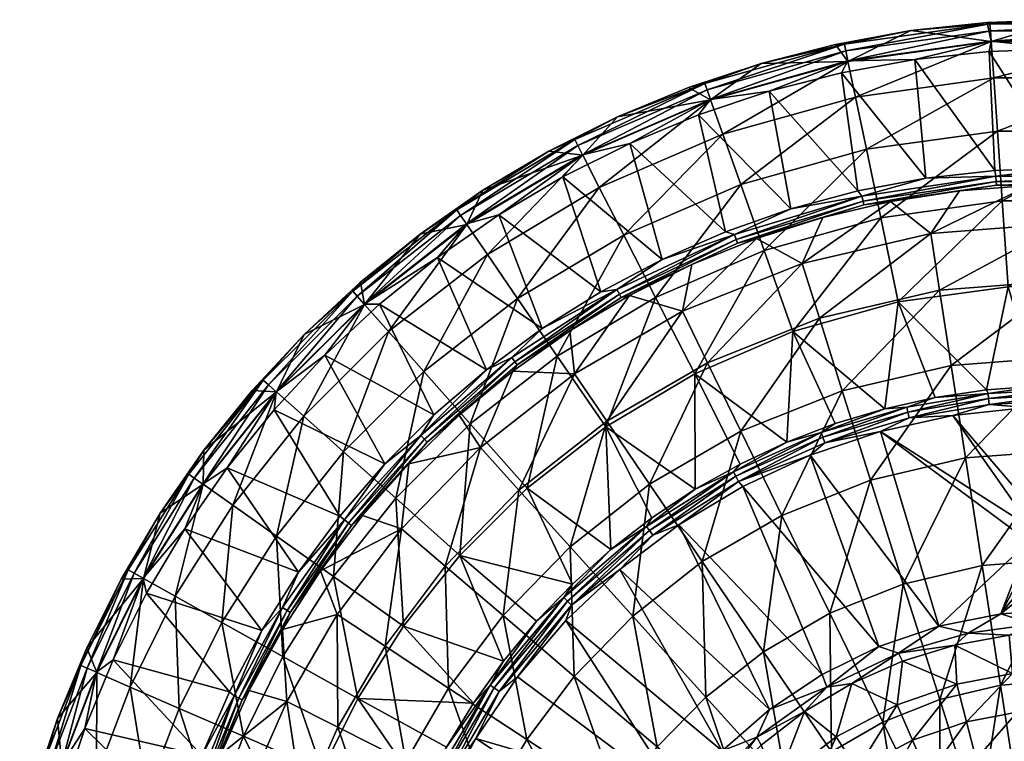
# Model space of a CAD drawing. Header units: inches. Extents: x -230 to 230, y -230 to 230.
# Tile 5 of 10: x -223 to -13, y 75 to 230. Entities that reach past the tile are written whole.
import ezdxf

# ---------------------------------------------------------------- set-up
doc = ezdxf.new("R2010")
doc.units = ezdxf.units.IN
doc.header["$MEASUREMENT"] = 0
doc.layers.add('Layer 1', color=7, linetype='Continuous')

# ---------------------------------------------------------------- blocks, each defined once
blk = doc.blocks.new('Matty tondo')
at = {"color": 9, "true_color": 0xc0c0c0}
mesh = blk.add_polyface(dxfattribs=at)
corners = [(-14.79, 197.49, 3.84), (0.02, 198.05, 3.84), (-14.56, 196.25, 3.32), (-29.5, 195.84, 3.84), (-43.2, 191.99, 3.32), (-42.77, 190.09, 1.29), (-14.47, 195.13, 2.44), (-14.41, 194.31, 1.29), (-42.95, 190.9, 2.44), (14.56, 196.25, 3.32), (-37.05, 190.81), (-7.47, 194.25), (14.41, 194.31, 1.29), (14.47, 195.13, 2.44), (-22.31, 193.1), (-15.8, 228.8, 7.41), (-16.41, 229.13, 5.26), (-0.02, 229.72, 5.26), (-32.71, 227.37, 5.26), (15.8, 228.8, 7.41), (-15.7, 227.34, 9.37), (-46.95, 224.48, 7.41), (-15.54, 225.13, 10.4), (-46.2, 220.89, 10.4), (-46.65, 223.06, 9.37), (-31.84, 221.2, 10.34), (15.7, 227.34, 9.37), (-15.97, 222.91, 10.34), (0, 223.49, 10.34), (-13.18, 190.95, -192.74), (14.21, 205.87, -144.28), (-14.21, 205.87, -144.28), (-42.24, 201.99, -144.28), (-39.18, 187.35, -192.74), (-44.58, 213.17, -94.87), (-15, 217.26, -94.87), (-15.54, 225.03, -44.89), (15, 217.26, -94.87), (-46.18, 220.79, -44.89), (15.54, 225.03, -44.89), (-47.53, 218.36, 10.34), (-28.47, 183.99, -30.22)]
mesh.append_faces([[corners[k] for k in face] for face in [(0, 1, 2), (3, 0, 2), (4, 3, 2), (5, 6, 7), (8, 4, 2), (6, 2, 9), (8, 2, 6), (10, 5, 7), (6, 5, 8), (11, 7, 12), (13, 7, 6), (7, 14, 10), (7, 11, 14), (15, 16, 17), (15, 18, 16), (19, 20, 15), (15, 21, 18), (22, 23, 20), (15, 20, 24), (25, 23, 22), (20, 23, 24), (26, 22, 20), (22, 27, 25), (22, 28, 27), (29, 30, 31), (32, 33, 31), (34, 35, 36), (31, 33, 29), (32, 31, 35), (34, 32, 35), (35, 31, 37), (36, 18, 38), (34, 36, 38), (35, 39, 36), (36, 16, 18), (36, 17, 16), (28, 1, 27), (27, 1, 0), (3, 25, 0), (27, 0, 25), (40, 25, 3), (41, 10, 14), (41, 14, 11)]], dxfattribs={"color": 9})
mesh = blk.add_polyface(dxfattribs=at)
corners = [(29.54, 195.83, 3.84), (43.2, 191.99, 3.32), (14.56, 196.25, 3.32), (14.82, 197.49, 3.84), (42.77, 190.09, 1.29), (14.41, 194.31, 1.29), (42.95, 190.9, 2.44), (0.02, 198.05, 3.84), (-14.56, 196.25, 3.32), (14.47, 195.13, 2.44), (-14.41, 194.31, 1.29), (-14.47, 195.13, 2.44), (22.29, 193.11), (7.43, 194.25), (-7.47, 194.25), (32.68, 227.38, 5.26), (46.95, 224.48, 7.41), (15.8, 228.8, 7.41), (16.38, 229.13, 5.26), (15.7, 227.34, 9.37), (-0.02, 229.72, 5.26), (-15.8, 228.8, 7.41), (-15.7, 227.34, 9.37), (15.54, 225.13, 10.4), (-15.54, 225.13, 10.4), (46.65, 223.06, 9.37), (15.92, 222.92, 10.34), (0, 223.49, 10.34), (31.79, 221.21, 10.34), (46.2, 220.89, 10.4), (14.21, 205.87, -144.28), (13.18, 190.95, -192.74), (42.24, 201.99, -144.28), (-13.18, 190.95, -192.74), (39.18, 187.35, -192.74), (-14.21, 205.87, -144.28), (15, 217.26, -94.87), (44.58, 213.17, -94.87), (15.54, 225.03, -44.89), (-15, 217.26, -94.87), (46.18, 220.79, -44.89), (-15.54, 225.03, -44.89), (0, 186.18, -30.22), (28.47, 183.99, -30.22), (36.99, 190.84)]
mesh.append_faces([[corners[k] for k in face] for face in [(0, 1, 2), (0, 2, 3), (4, 5, 6), (2, 7, 3), (7, 2, 8), (9, 5, 10), (9, 2, 1), (11, 2, 9), (12, 5, 4), (6, 5, 9), (5, 13, 14), (5, 12, 13), (15, 16, 17), (15, 17, 18), (19, 17, 16), (18, 17, 20), (21, 20, 17), (17, 19, 22), (19, 23, 24), (25, 23, 19), (23, 26, 27), (24, 23, 27), (26, 23, 28), (23, 29, 28), (30, 31, 32), (30, 33, 31), (32, 31, 34), (35, 30, 36), (30, 37, 36), (38, 39, 36), (36, 40, 38), (38, 18, 20), (41, 38, 20), (18, 38, 15), (38, 40, 15), (3, 27, 26), (28, 3, 26), (3, 28, 0), (3, 7, 27), (42, 14, 13), (43, 12, 44), (42, 13, 12)]], dxfattribs={"color": 9})
mesh = blk.add_polyface(dxfattribs=at)
corners = [(-29.5, 195.84, 3.84), (-43.2, 191.99, 3.32), (-44.06, 193.09, 3.84), (-58.38, 189.26, 3.84), (-70.47, 183.74, 3.32), (-70.07, 182.69, 2.44), (-42.95, 190.9, 2.44), (-51.54, 187.41), (-42.77, 190.09, 1.29), (-37.05, 190.81), (-48.86, 224.44, 5.26), (-32.71, 227.37, 5.26), (-46.95, 224.48, 7.41), (-64.75, 220.38, 5.26), (-76.8, 216.1, 7.41), (-80.3, 215.2, 5.26), (-15.8, 228.8, 7.41), (-46.65, 223.06, 9.37), (-95.46, 208.92, 5.26), (-76.31, 214.72, 9.37), (-75.57, 212.64, 10.4), (-102.94, 200.82, 10.4), (-46.2, 220.89, 10.4), (-103.95, 202.79, 9.37), (-63, 214.4, 10.34), (-78.13, 209.36, 10.34), (-92.86, 203.25, 10.34), (-47.53, 218.36, 10.34), (-31.84, 221.2, 10.34), (-42.24, 201.99, -144.28), (-69.11, 194.45, -144.28), (-64.09, 180.35, -192.74), (-75.54, 212.54, -44.89), (-99.35, 193.8, -94.87), (-72.93, 205.2, -94.87), (-44.58, 213.17, -94.87), (-46.18, 220.79, -44.89), (-39.18, 187.35, -192.74), (-94.14, 183.64, -144.28), (-72.35, 184.37, 3.84), (-85.94, 178.45, 3.84)]
mesh.append_faces([[corners[k] for k in face] for face in [(0, 1, 2), (1, 3, 2), (1, 4, 3), (5, 1, 6), (7, 8, 9), (10, 11, 12), (10, 12, 13), (14, 15, 13), (12, 16, 17), (18, 15, 14), (13, 12, 14), (19, 14, 12), (20, 21, 19), (22, 20, 17), (14, 19, 23), (12, 17, 19), (24, 20, 22), (17, 20, 19), (20, 25, 26), (20, 24, 25), (22, 27, 24), (22, 28, 27), (29, 30, 31), (32, 33, 34), (34, 35, 36), (29, 31, 37), (38, 30, 34), (30, 29, 35), (34, 30, 35), (36, 13, 32), (34, 36, 32), (32, 15, 18), (32, 13, 15), (36, 10, 13), (36, 11, 10), (0, 2, 27), (24, 2, 3), (2, 24, 27), (39, 25, 3), (24, 3, 25), (39, 40, 26), (26, 25, 39)]], dxfattribs={"color": 9})
mesh = blk.add_polyface(dxfattribs=at)
corners = [(-95.61, 172, 3.32), (-99.05, 171.51, 3.84), (-85.94, 178.45, 3.84), (-111.57, 163.64, 3.84), (-95.07, 171.02, 2.44), (-70.47, 183.74, 3.32), (-117.4, 156.54, 2.44), (-94.67, 170.3, 1.29), (-70.07, 182.69, 2.44), (-92.89, 170.73), (-105.69, 163.13), (-79.55, 177.33), (-95.46, 208.92, 5.26), (-104.62, 204.09, 7.41), (-110.12, 201.59, 5.26), (-129.84, 189.05, 7.41), (-76.8, 216.1, 7.41), (-137.7, 183.86, 5.26), (-124.23, 193.23, 5.26), (-103.95, 202.79, 9.37), (-102.94, 200.82, 10.4), (-127.76, 186.02, 10.4), (-120.85, 187.98, 10.34), (-133.96, 178.88, 10.34), (-129.02, 187.84, 9.37), (-92.86, 203.25, 10.34), (-75.57, 212.64, 10.4), (-76.31, 214.72, 9.37), (-107.14, 196.11, 10.34), (-123.3, 179.51, -94.87), (-99.35, 193.8, -94.87), (-102.9, 200.73, -44.89), (-127.71, 185.93, -44.89), (-94.14, 183.64, -144.28), (-116.83, 170.1, -144.28), (-108.36, 157.77, -192.74), (-87.31, 170.32, -192.74), (-136.86, 154.45, -144.28), (-72.93, 205.2, -94.87), (-144.43, 162.99, -94.87), (-75.54, 212.54, -44.89)]
mesh.append_faces([[corners[k] for k in face] for face in [(0, 1, 2), (3, 1, 0), (4, 0, 5), (0, 4, 6), (7, 4, 8), (7, 9, 10), (9, 7, 11), (12, 13, 14), (15, 14, 13), (13, 12, 16), (17, 18, 15), (15, 18, 14), (19, 20, 21), (22, 23, 21), (13, 24, 15), (16, 19, 13), (13, 19, 24), (22, 21, 20), (19, 21, 24), (25, 20, 26), (27, 20, 19), (20, 28, 22), (20, 25, 28), (29, 30, 31), (18, 17, 32), (33, 34, 35), (33, 35, 36), (37, 34, 29), (34, 33, 30), (34, 30, 29), (30, 33, 38), (32, 39, 29), (18, 32, 31), (31, 32, 29), (40, 12, 31), (30, 40, 31), (14, 18, 31), (31, 12, 14), (28, 2, 1), (2, 28, 25), (3, 22, 1), (28, 1, 22), (23, 22, 3)]], dxfattribs={"color": 9})
mesh = blk.add_polyface(dxfattribs=at)
corners = [(-72.35, 184.37, 3.84), (-58.38, 189.26, 3.84), (-70.47, 183.74, 3.32), (-85.94, 178.45, 3.84), (-42.77, 190.09, 1.29), (-69.77, 181.93, 1.29), (-42.95, 190.9, 2.44), (-95.61, 172, 3.32), (-79.55, 177.33), (-65.73, 182.91), (-70.07, 182.69, 2.44), (-43.2, 191.99, 3.32), (-95.07, 171.02, 2.44), (-94.67, 170.3, 1.29), (-51.54, 187.41), (-38.31, 146.51, -285.31), (-35.42, 169.36, -239.86), (-57.94, 163.03, -239.86), (-48.91, 143.32, -285.31), (-78.93, 153.97, -239.86), (-59.22, 139.37, -285.31), (-69.25, 134.67, -285.31), (-97.96, 142.62, -239.86), (-78.88, 129.26, -285.31), (-64.09, 180.35, -192.74), (-87.31, 170.32, -192.74), (-39.18, 187.35, -192.74), (-69.11, 194.45, -144.28), (-94.14, 183.64, -144.28), (-51.1, 139.21, -287.82), (-54.27, 136.55, -288), (-39.22, 141.61, -288), (-51.91, 141.42, -286.4), (-33.37, 145.8, -287.27), (-51.54, 140.41, -287.27), (-33.61, 146.84, -286.4), (-76.2, 156.31, -59.89), (-69.07, 141.68, -88.21), (-88.6, 130.35, -88.21), (-47.38, 150.33, -88.21), (-52.27, 165.86, -59.89), (-92.89, 170.73), (-81.58, 167.35, -30.22), (-55.96, 177.57, -30.22), (-97.76, 143.82, -59.89), (-28.47, 183.99, -30.22), (-37.05, 190.81)]
mesh.append_faces([[corners[k] for k in face] for face in [(0, 1, 2), (0, 2, 3), (4, 5, 6), (3, 2, 7), (8, 5, 9), (10, 2, 11), (12, 2, 10), (10, 5, 13), (6, 5, 10), (13, 5, 8), (14, 9, 5), (5, 4, 14), (15, 16, 17), (18, 15, 17), (19, 20, 17), (18, 17, 20), (19, 21, 20), (19, 22, 23), (23, 21, 19), (19, 24, 25), (17, 26, 24), (17, 24, 19), (16, 26, 17), (25, 27, 28), (27, 25, 24), (29, 30, 31), (18, 20, 32), (29, 33, 34), (35, 32, 34), (18, 32, 15), (36, 37, 38), (39, 37, 40), (41, 8, 42), (43, 9, 14), (40, 37, 36), (44, 42, 36), (36, 43, 40), (43, 36, 42), (45, 40, 43), (42, 8, 9), (43, 42, 9), (43, 14, 46)]], dxfattribs={"color": 9})
mesh = blk.add_polyface(dxfattribs=at)
corners = [(11.92, 172.61, -239.86), (-11.92, 172.61, -239.86), (-5.55, 151.31, -285.31), (-16.57, 150.52, -285.31), (-35.42, 169.36, -239.86), (-27.52, 148.91, -285.31), (-38.31, 146.51, -285.31), (-13.18, 190.95, -192.74), (-39.18, 187.35, -192.74), (13.18, 190.95, -192.74), (-51.1, 139.21, -287.82), (-39.22, 141.61, -288), (-33.08, 144.56, -287.82), (-16.21, 149.77, -286.4), (-33.37, 145.8, -287.27), (-16.1, 148.7, -287.27), (-23.72, 145.02, -288), (-7.92, 146.75, -288), (-15.96, 147.43, -287.82), (0, 148.29, -287.82), (-33.61, 146.84, -286.4), (0, 149.57, -287.27), (-51.54, 140.41, -287.27), (0, 150.64, -286.4), (-51.91, 141.42, -286.4), (-24.11, 155.76, -88.21), (-47.38, 150.33, -88.21), (-26.6, 171.85, -59.89), (0, 157.61, -88.21), (0, 173.9, -59.89), (-41.36, 131.23, -114.37), (-21.04, 135.97, -114.37), (0, 137.59, -114.37), (-52.27, 165.86, -59.89), (-28.47, 183.99, -30.22), (0, 186.18, -30.22), (-55.96, 177.57, -30.22), (-37.05, 190.81), (-7.47, 194.25)]
mesh.append_faces([[corners[k] for k in face] for face in [(0, 1, 2), (3, 2, 1), (3, 1, 4), (3, 4, 5), (4, 6, 5), (4, 7, 8), (1, 9, 7), (1, 7, 4), (10, 11, 12), (13, 14, 15), (11, 16, 12), (17, 18, 16), (12, 16, 18), (18, 17, 19), (20, 5, 6), (10, 12, 14), (15, 12, 18), (15, 14, 12), (18, 19, 21), (18, 21, 15), (20, 22, 14), (5, 20, 13), (14, 13, 20), (23, 15, 21), (23, 13, 15), (24, 20, 6), (13, 3, 5), (13, 2, 3), (13, 23, 2), (25, 26, 27), (28, 25, 29), (26, 25, 30), (25, 28, 31), (30, 25, 31), (31, 28, 32), (27, 26, 33), (29, 25, 27), (33, 34, 27), (27, 35, 29), (35, 27, 34), (34, 36, 37), (35, 34, 38)]], dxfattribs={"color": 9})
mesh = blk.add_polyface(dxfattribs=at)
corners = [(-137.52, 140.76, 3.32), (-134.73, 145.18, 3.84), (-123.5, 154.84, 3.84), (-129.84, 189.05, 7.41), (-152.1, 171.65, 7.41), (-137.7, 183.86, 5.26), (-162.46, 162.39, 5.26), (-150.46, 173.57, 5.26), (-173.63, 150.38, 5.26), (-171.21, 152.59, 7.41), (-151.13, 170.56, 9.37), (-183.91, 137.62, 5.26), (-187.17, 132.53, 7.41), (-184.17, 130.4, 10.4), (-170.12, 151.62, 9.37), (-168.47, 150.15, 10.4), (-185.98, 131.68, 9.37), (-129.02, 187.84, 9.37), (-149.66, 168.9, 10.4), (-127.76, 186.02, 10.4), (-168.92, 146.3, 10.34), (-178.92, 133.87, 10.34), (-158.04, 157.99, 10.34), (-146.38, 168.85, 10.34), (-133.96, 178.88, 10.34), (-136.86, 154.45, -144.28), (-142.89, 127.35, -192.74), (-126.94, 143.25, -192.74), (-154.06, 137.3, -144.28), (-144.43, 162.99, -94.87), (-162.58, 144.9, -94.87), (-123.3, 179.51, -94.87), (-149.6, 168.82, -44.89), (-168.39, 150.08, -44.89), (-127.71, 185.93, -44.89), (-145.2, 134.72, 3.84)]
mesh.append_faces([[corners[k] for k in face] for face in [(0, 1, 2), (3, 4, 5), (4, 6, 7), (5, 4, 7), (8, 6, 9), (3, 10, 4), (8, 9, 11), (4, 9, 6), (11, 9, 12), (13, 14, 15), (4, 14, 9), (9, 14, 16), (14, 4, 10), (3, 17, 10), (10, 18, 15), (10, 15, 14), (17, 19, 18), (18, 10, 17), (15, 20, 21), (15, 22, 20), (18, 23, 22), (15, 18, 22), (23, 18, 24), (18, 19, 24), (25, 26, 27), (28, 25, 29), (28, 29, 30), (25, 31, 29), (32, 30, 29), (30, 32, 33), (34, 32, 29), (33, 8, 11), (33, 6, 8), (32, 7, 6), (33, 32, 6), (7, 32, 5), (32, 34, 5), (23, 2, 1), (2, 23, 24), (35, 22, 1), (23, 1, 22), (20, 22, 35)]], dxfattribs={"color": 9})
mesh = blk.add_polyface(dxfattribs=at)
corners = [(-111.57, 163.64, 3.84), (-118.07, 157.43, 3.32), (-123.5, 154.84, 3.84), (-137.52, 140.76, 3.32), (-95.61, 172, 3.32), (-117.4, 156.54, 2.44), (-136.74, 139.96, 2.44), (-116.91, 155.88, 1.29), (-136.16, 139.37, 1.29), (-129.36, 145.09), (-95.07, 171.02, 2.44), (-94.67, 170.3, 1.29), (-117.88, 154.56), (-105.69, 163.13), (-87.31, 170.32, -192.74), (-108.36, 157.77, -192.74), (-97.96, 142.62, -239.86), (-78.88, 129.26, -285.31), (-88.12, 123.15, -285.31), (-96.86, 116.4, -285.31), (-114.75, 129.5, -239.86), (-126.94, 143.25, -192.74), (-105.11, 109.01, -285.31), (-129.17, 115.12, -239.86), (-78.93, 153.97, -239.86), (-116.83, 170.1, -144.28), (-136.86, 154.45, -144.28), (-94.97, 112.11, -288), (-82.33, 121.7, -288), (-87.89, 119.44, -287.82), (-89.28, 121.33, -286.4), (-133.96, 178.88, 10.34), (-104.66, 153.97, -30.22), (-88.6, 130.35, -88.21), (-105.62, 116.99, -88.21), (-97.76, 143.82, -59.89), (-116.53, 129.08, -59.89), (-76.2, 156.31, -59.89), (-132.33, 112.82, -59.89), (-124.76, 138.19, -30.22), (-81.58, 167.35, -30.22), (-140.09, 134.75), (-92.89, 170.73)]
mesh.append_faces([[corners[k] for k in face] for face in [(0, 1, 2), (3, 2, 1), (1, 0, 4), (4, 5, 1), (1, 6, 3), (7, 8, 5), (1, 5, 6), (9, 8, 7), (5, 8, 6), (10, 11, 7), (10, 7, 5), (7, 12, 9), (7, 13, 12), (7, 11, 13), (14, 15, 16), (17, 16, 18), (16, 19, 18), (16, 20, 19), (20, 15, 21), (22, 19, 20), (20, 23, 22), (21, 23, 20), (15, 20, 16), (24, 14, 16), (25, 26, 21), (21, 15, 25), (27, 28, 29), (19, 30, 18), (0, 2, 31), (13, 32, 12), (33, 34, 35), (35, 34, 36), (37, 33, 35), (38, 39, 36), (36, 32, 35), (32, 36, 39), (40, 35, 32), (9, 39, 41), (39, 9, 12), (32, 39, 12), (32, 13, 42), (40, 32, 42)]], dxfattribs={"color": 9})
mesh = blk.add_polyface(dxfattribs=at)
corners = [(-145.2, 134.72, 3.84), (-134.73, 145.18, 3.84), (-137.52, 140.76, 3.32), (-153.84, 122.72, 3.32), (-163.66, 111.57, 3.84), (-154.87, 123.49, 3.84), (-152.32, 121.51, 1.29), (-136.74, 139.96, 2.44), (-136.16, 139.37, 1.29), (-152.96, 122.02, 2.44), (-140.09, 134.75), (-149.99, 123.63), (-159.01, 111.8), (-129.36, 145.09), (-187.17, 132.53, 7.41), (-193.26, 124.14, 5.26), (-183.91, 137.62, 5.26), (-200.12, 112.03, 7.41), (-198.84, 111.32, 9.37), (-171.21, 152.59, 7.41), (-185.98, 131.68, 9.37), (-184.17, 130.4, 10.4), (-196.91, 110.24, 10.4), (-178.92, 133.87, 10.34), (-168.47, 150.15, 10.4), (-170.12, 151.62, 9.37), (-188.01, 120.78, 10.34), (-154.06, 137.3, -144.28), (-142.89, 127.35, -192.74), (-136.86, 154.45, -144.28), (-162.58, 144.9, -94.87), (-168.39, 150.08, -44.89), (-177.74, 125.84, -94.87), (-129.17, 115.12, -239.86), (-126.94, 143.25, -192.74), (-168.42, 119.25, -144.28), (-156.21, 110.6, -192.74), (-184.09, 130.35, -44.89), (-190.03, 106.38, -94.87), (-196.82, 110.19, -44.89), (-168.92, 146.3, 10.34), (-124.76, 138.19, -30.22), (-132.33, 112.82, -59.89), (-141.68, 120.79, -30.22)]
mesh.append_faces([[corners[k] for k in face] for face in [(0, 1, 2), (2, 3, 0), (3, 4, 5), (0, 3, 5), (6, 7, 8), (9, 3, 2), (2, 7, 9), (6, 8, 10), (7, 6, 9), (6, 11, 12), (10, 11, 6), (8, 13, 10), (14, 15, 16), (15, 14, 17), (14, 18, 17), (19, 20, 14), (14, 20, 18), (20, 21, 22), (23, 21, 24), (25, 21, 20), (21, 23, 26), (22, 21, 26), (27, 28, 29), (30, 31, 32), (33, 34, 28), (27, 35, 36), (27, 36, 28), (35, 27, 30), (32, 35, 30), (37, 38, 32), (31, 16, 37), (32, 31, 37), (37, 16, 15), (39, 37, 15), (0, 5, 40), (23, 5, 4), (5, 23, 40), (23, 4, 26), (41, 42, 43), (12, 11, 43), (10, 43, 11), (41, 43, 10)]], dxfattribs={"color": 9})
mesh = blk.add_polyface(dxfattribs=at)
corners = [(-35.38, 94.19, -287.1), (-34.54, 92.51, -284.74), (-23.3, 95.96, -284.74), (-45.32, 87.74, -284.74), (-39.56, 95.66, -288), (-50.7, 86.91, -287.1), (-26.74, 100, -288), (-54.27, 136.55, -288), (-39.22, 141.61, -288), (-51.7, 89.68, -288), (-82.33, 121.7, -288), (-62.93, 82.18, -288), (-68.69, 129.89, -288), (-94.97, 112.11, -288), (-69.57, 130.96, -287.82), (-51.1, 139.21, -287.82), (-87.89, 119.44, -287.82), (-78.88, 129.26, -285.31), (-70.67, 133.03, -286.4), (-69.25, 134.67, -285.31), (-70.17, 132.08, -287.27), (-88.65, 120.46, -287.27), (-51.54, 140.41, -287.27), (-89.28, 121.33, -286.4), (-51.91, 141.42, -286.4), (-88.12, 123.15, -285.31), (-59.22, 139.37, -285.31), (-50.08, 102.74, -137.67), (-60.29, 123.67, -114.37), (-41.36, 131.23, -114.37), (-21.04, 135.97, -114.37), (-34.35, 109.01, -137.67), (-38.73, 79.44, -157.55), (-26.56, 84.29, -157.55), (-77.35, 113.79, -114.37), (-76.59, 84.84, -137.67), (-92.2, 102.13, -114.37), (-64.25, 94.52, -137.67), (-88.6, 130.35, -88.21), (-69.07, 141.68, -88.21), (-47.38, 150.33, -88.21)]
mesh.append_faces([[corners[k] for k in face] for face in [(0, 1, 2), (1, 0, 3), (0, 4, 5), (0, 6, 4), (7, 6, 8), (7, 4, 6), (9, 10, 11), (9, 4, 12), (4, 7, 12), (9, 12, 10), (11, 10, 13), (14, 12, 7), (7, 15, 14), (12, 14, 10), (16, 10, 14), (17, 18, 19), (16, 14, 20), (21, 16, 20), (14, 15, 22), (14, 22, 20), (18, 21, 20), (21, 18, 23), (24, 20, 22), (20, 24, 18), (25, 23, 17), (23, 18, 17), (19, 18, 26), (18, 24, 26), (27, 28, 29), (30, 31, 29), (31, 32, 27), (31, 33, 32), (34, 35, 36), (28, 37, 34), (35, 34, 37), (37, 28, 27), (27, 29, 31), (38, 39, 34), (39, 40, 28), (36, 38, 34), (34, 39, 28), (28, 40, 29)]], dxfattribs={"color": 9})
mesh = blk.add_polyface(dxfattribs=at)
corners = [(-6.53, 100.41, -287.1), (-0.04, 103.48, -288), (-13.51, 102.62, -288), (-20.48, 98.51, -287.1), (-5.24, 123.35, -288), (-2.95, 124.88, -288), (-7.92, 146.75, -288), (0, 125.5, -288), (-23.72, 145.02, -288), (-6.88, 120.92, -288), (-7.47, 118.11, -288), (-26.74, 100, -288), (-5.34, 112.78, -288), (-2.95, 111.12, -288), (-39.22, 141.61, -288), (-6.94, 115.16, -288), (0, 110.5, -288), (0, 137.59, -114.37), (-17.48, 112.95, -137.67), (-21.04, 135.97, -114.37), (-26.56, 84.29, -157.55), (-34.35, 109.01, -137.67), (0, 114.29, -137.67), (-13.52, 87.34, -157.55), (-5.24, 123.35, -273), (-6.88, 120.92, -273), (-2.95, 124.88, -273), (-7.47, 118.11, -273), (-5.34, 112.78, -273), (-6.94, 115.16, -273), (-2.95, 111.12, -273), (2.94, 111.05, -273), (2.85, 124.88, -273), (0, 125.5, -273), (0, 110.5, -273)]
mesh.append_faces([[corners[k] for k in face] for face in [(0, 1, 2), (3, 0, 2), (4, 5, 6), (6, 5, 7), (8, 9, 4), (2, 10, 11), (12, 2, 13), (9, 14, 10), (8, 14, 9), (8, 4, 6), (11, 10, 14), (12, 15, 2), (15, 10, 2), (16, 13, 1), (1, 13, 2), (17, 18, 19), (18, 20, 21), (22, 23, 18), (21, 19, 18), (18, 17, 22), (24, 25, 26), (27, 28, 25), (27, 29, 28), (28, 30, 31), (28, 31, 25), (26, 25, 31), (32, 33, 26), (9, 10, 27), (25, 4, 9), (9, 27, 25), (4, 24, 5), (24, 4, 25), (7, 5, 26), (24, 26, 5), (7, 26, 33), (29, 27, 10), (28, 29, 15), (10, 15, 29), (12, 30, 28), (28, 15, 12), (30, 13, 34), (13, 30, 12), (13, 16, 34)]], dxfattribs={"color": 9})
mesh = blk.add_polyface(dxfattribs=at)
corners = [(-171.54, 99.03, 3.84), (-163.66, 111.57, 3.84), (-167.08, 103.96, 3.32), (-177.46, 85.06, 3.32), (-178.46, 85.92, 3.84), (-175.71, 84.22, 1.29), (-166.14, 103.37, 2.44), (-165.44, 102.94, 1.29), (-176.45, 84.57, 2.44), (-174.22, 86.21), (-167.11, 99.28), (-200.12, 112.03, 7.41), (-210.26, 91.58, 7.41), (-201.63, 110.04, 5.26), (-193.26, 124.14, 5.26), (-215.24, 80.24, 5.26), (-208.96, 95.39, 5.26), (-206.89, 90.12, 10.4), (-198.84, 111.32, 9.37), (-196.91, 110.24, 10.4), (-208.92, 91, 9.37), (-216.51, 71.1, 9.37), (-203.3, 92.79, 10.34), (-185.98, 131.68, 9.37), (-209.4, 78.07, 10.34), (-196.16, 107.05, 10.34), (-188.01, 120.78, 10.34), (-180.06, 100.81, -144.28), (-189.19, 82.41, -144.28), (-175.48, 76.43, -192.74), (-168.42, 119.25, -144.28), (-167.01, 93.5, -192.74), (-199.66, 86.97, -94.87), (-190.03, 106.38, -94.87), (-196.82, 110.19, -44.89), (-177.74, 125.84, -94.87), (-206.8, 90.08, -44.89), (-184.09, 130.35, -44.89), (-166.2, 83.9, -30.22)]
mesh.append_faces([[corners[k] for k in face] for face in [(0, 1, 2), (2, 3, 0), (0, 3, 4), (5, 6, 7), (8, 3, 2), (2, 6, 8), (9, 5, 7), (6, 5, 8), (7, 10, 9), (11, 12, 13), (13, 14, 11), (12, 15, 16), (13, 12, 16), (17, 18, 19), (20, 12, 11), (12, 20, 21), (11, 18, 20), (22, 17, 19), (18, 17, 20), (19, 18, 23), (17, 22, 24), (19, 25, 22), (19, 26, 25), (27, 28, 29), (30, 27, 31), (29, 31, 27), (32, 33, 34), (28, 27, 33), (33, 32, 28), (27, 30, 35), (27, 35, 33), (16, 36, 34), (32, 34, 36), (37, 34, 33), (36, 16, 15), (34, 13, 16), (34, 14, 13), (0, 26, 1), (0, 4, 25), (25, 26, 0), (4, 22, 25), (10, 38, 9)]], dxfattribs={"color": 9})
mesh = blk.add_polyface(dxfattribs=at)
corners = [(-105.11, 109.01, -285.31), (-129.17, 115.12, -239.86), (-112.77, 101.06, -285.31), (-119.86, 92.54, -285.31), (-116.83, 89.12, -288), (-82.02, 63.11, -288), (-106.52, 101.21, -288), (-125.79, 75.97, -288), (-89.54, 51.87, -288), (-73.09, 73.29, -288), (-94.97, 112.11, -288), (-133.26, 61.96, -288), (-87.89, 119.44, -287.82), (-105.27, 104.45, -287.82), (-120.78, 86.04, -287.82), (-121.82, 86.78, -287.27), (-133.5, 64.57, -287.82), (-126.29, 83.55, -285.31), (-122.69, 87.4, -286.4), (-106.93, 106.1, -286.4), (-106.17, 105.35, -287.27), (-88.65, 120.46, -287.27), (-134.64, 65.13, -287.27), (-89.28, 121.33, -286.4), (-96.86, 116.4, -285.31), (-114.87, 75.74, -114.37), (-104.7, 89.26, -114.37), (-95.42, 62.91, -137.67), (-92.2, 102.13, -114.37), (-105.62, 116.99, -88.21), (-88.6, 130.35, -88.21), (-102.03, 51.51, -137.67), (-122.83, 62, -114.37), (-86.98, 74.15, -137.67), (-131.59, 86.76, -88.21), (-119.94, 102.26, -88.21), (-116.53, 129.08, -59.89), (-132.33, 112.82, -59.89)]
mesh.append_faces([[corners[k] for k in face] for face in [(0, 1, 2), (1, 3, 2), (4, 5, 6), (5, 7, 8), (6, 5, 9), (9, 10, 6), (5, 4, 7), (8, 7, 11), (10, 12, 13), (6, 13, 4), (6, 10, 13), (14, 4, 13), (14, 7, 4), (15, 16, 14), (7, 14, 16), (17, 18, 3), (2, 19, 0), (14, 13, 20), (15, 14, 20), (21, 13, 12), (20, 13, 21), (18, 22, 15), (19, 15, 20), (15, 19, 18), (23, 20, 21), (20, 23, 19), (3, 18, 2), (18, 19, 2), (0, 19, 24), (19, 23, 24), (25, 26, 27), (28, 29, 30), (25, 31, 32), (26, 28, 33), (31, 25, 27), (26, 33, 27), (34, 35, 25), (29, 26, 35), (25, 32, 34), (25, 35, 26), (26, 29, 28), (29, 35, 36), (35, 37, 36)]], dxfattribs={"color": 9})
mesh = blk.add_polyface(dxfattribs=at)
corners = [(-153.84, 122.72, 3.32), (-167.08, 103.96, 3.32), (-163.66, 111.57, 3.84), (-166.14, 103.37, 2.44), (-152.96, 122.02, 2.44), (-152.32, 121.51, 1.29), (-165.44, 102.94, 1.29), (-159.01, 111.8), (-167.11, 99.28), (-119.86, 92.54, -285.31), (-129.17, 115.12, -239.86), (-141.21, 99.98, -239.86), (-126.29, 83.55, -285.31), (-150.97, 84.52, -239.86), (-132.05, 74.09, -285.31), (-137.1, 64.27, -285.31), (-158.63, 69.09, -239.86), (-141.42, 54.06, -285.31), (-156.21, 110.6, -192.74), (-167.01, 93.5, -192.74), (-142.89, 127.35, -192.74), (-168.42, 119.25, -144.28), (-133.5, 64.57, -287.82), (-133.26, 61.96, -288), (-125.79, 75.97, -288), (-135.61, 65.59, -286.4), (-134.64, 65.13, -287.27), (-121.82, 86.78, -287.27), (-122.69, 87.4, -286.4), (-132.33, 112.82, -59.89), (-145.18, 95.72, -59.89), (-141.68, 120.79, -30.22), (-140.7, 71.03, -88.21), (-131.59, 86.76, -88.21), (-122.83, 62, -114.37), (-155.24, 78.37, -59.89), (-162.77, 61.21, -59.89), (-166.2, 83.9, -30.22), (-147.53, 55.48, -88.21), (-119.94, 102.26, -88.21), (-155.43, 102.48, -30.22)]
mesh.append_faces([[corners[k] for k in face] for face in [(0, 1, 2), (0, 3, 1), (0, 4, 3), (4, 5, 6), (6, 3, 4), (6, 7, 8), (6, 5, 7), (9, 10, 11), (12, 9, 11), (11, 13, 12), (12, 13, 14), (15, 13, 16), (13, 15, 14), (17, 15, 16), (13, 18, 19), (20, 18, 11), (19, 16, 13), (13, 11, 18), (20, 11, 10), (19, 18, 21), (22, 23, 24), (25, 15, 17), (26, 22, 27), (26, 28, 25), (25, 14, 15), (12, 14, 28), (14, 25, 28), (29, 30, 31), (32, 33, 34), (35, 36, 37), (32, 38, 35), (36, 35, 38), (33, 32, 30), (30, 32, 35), (39, 33, 29), (29, 33, 30), (35, 40, 30), (37, 40, 35), (40, 7, 31), (40, 31, 30), (7, 40, 8), (40, 37, 8)]], dxfattribs={"color": 9})
mesh = blk.add_polyface(dxfattribs=at)
corners = [(-11.73, 98.07, -284.74), (0.04, 98.8, -284.74), (-6.53, 100.41, -287.1), (-20.48, 98.51, -287.1), (-23.3, 95.96, -284.74), (-35.38, 94.19, -287.1), (-13.51, 102.62, -288), (-26.74, 100, -288), (-13.52, 87.34, -157.55), (-18.21, 57.78, -173.64), (-26.56, 84.29, -157.55), (0, 88.38, -157.55), (-9.27, 59.87, -173.64), (-26.55, 54.46, -173.64), (0, 60.58, -173.64), (-17.48, 112.95, -137.67), (0, 114.29, -137.67), (-7.92, 65.17, -195.8), (-15.71, 63.72, -195.8), (-15.13, 61.84, -193.32), (-23.31, 61.34, -195.8), (-4.76, 63.48, -193.32), (0.04, 65.68, -195.8), (-4.5, 59.96, -192.62), (4.76, 63.48, -193.32), (-10.96, 89.84, -262.51), (-34.54, 92.51, -284.74), (-22.92, 87.56, -262.51), (-9.96, 81.62, -240.27), (0, 90.51, -262.51), (-32.38, 75.59, -240.27), (-35.64, 83.2, -262.51), (-20.83, 79.55, -240.27), (0, 82.23, -240.27), (-18.73, 71.54, -218.04), (-29.12, 67.98, -218.04), (-8.96, 73.41, -218.04), (0, 73.95, -218.04), (-30.54, 58.07, -195.8)]
mesh.append_faces([[corners[k] for k in face] for face in [(0, 1, 2), (0, 3, 4), (3, 0, 2), (4, 3, 5), (3, 6, 7), (5, 3, 7), (8, 9, 10), (11, 12, 8), (10, 9, 13), (8, 12, 9), (11, 14, 12), (15, 8, 10), (16, 11, 8), (17, 18, 19), (19, 18, 20), (19, 21, 17), (17, 21, 22), (21, 23, 24), (4, 25, 0), (26, 27, 4), (28, 29, 25), (0, 25, 1), (27, 25, 4), (1, 25, 29), (30, 27, 31), (27, 32, 25), (32, 27, 30), (28, 25, 32), (33, 29, 28), (34, 32, 35), (30, 35, 32), (36, 28, 34), (32, 34, 28), (36, 17, 37), (28, 36, 33), (33, 36, 37), (20, 35, 38), (18, 34, 20), (34, 35, 20), (17, 36, 18), (36, 34, 18), (22, 37, 17)]], dxfattribs={"color": 9})
mesh = blk.add_polyface(dxfattribs=at)
corners = [(-50.7, 86.91, -287.1), (-45.32, 87.74, -284.74), (-35.38, 94.19, -287.1), (-65.64, 76.26, -287.1), (-55.44, 81.72, -284.74), (-64.75, 74.55, -284.74), (-62.93, 82.18, -288), (-79.15, 62.12, -287.1), (-73.18, 66.3, -284.74), (-73.09, 73.29, -288), (-82.02, 63.11, -288), (-80.55, 57.12, -284.74), (-51.7, 89.68, -288), (-39.56, 95.66, -288), (-94.97, 112.11, -288), (-64.25, 94.52, -137.67), (-59.22, 65.6, -157.55), (-76.59, 84.84, -137.67), (-26.56, 84.29, -157.55), (-26.55, 54.46, -173.64), (-38.73, 79.44, -157.55), (-34.06, 50.1, -173.64), (-49.68, 73.09, -157.55), (-86.98, 74.15, -137.67), (-73.78, 48.65, -157.55), (-95.42, 62.91, -137.67), (-67.25, 57.34, -157.55), (-50.08, 102.74, -137.67), (-92.2, 102.13, -114.37), (-48.68, 76.3, -262.51), (-35.64, 83.2, -262.51), (-34.54, 92.51, -284.74), (-39.78, 62.34, -218.04), (-44.23, 69.32, -240.27), (-50.15, 54.34, -218.04), (-61.38, 66.51, -262.51), (-72.86, 53.69, -262.51), (-22.92, 87.56, -262.51), (-55.77, 60.43, -240.27), (-32.38, 75.59, -240.27), (-29.12, 67.98, -218.04), (-30.54, 58.07, -195.8)]
mesh.append_faces([[corners[k] for k in face] for face in [(0, 1, 2), (0, 3, 4), (3, 5, 4), (6, 3, 0), (7, 8, 3), (5, 3, 8), (3, 6, 9), (10, 7, 9), (7, 11, 8), (7, 3, 9), (0, 12, 6), (12, 0, 13), (0, 4, 1), (6, 14, 9), (15, 16, 17), (18, 19, 20), (20, 21, 22), (20, 19, 21), (23, 24, 25), (17, 26, 23), (27, 22, 15), (17, 16, 26), (15, 22, 16), (27, 20, 22), (23, 28, 17), (4, 29, 1), (30, 31, 1), (32, 33, 34), (8, 35, 5), (8, 36, 35), (35, 29, 4), (4, 5, 35), (37, 31, 30), (1, 29, 30), (38, 29, 35), (33, 30, 29), (38, 33, 29), (39, 30, 33), (34, 33, 38), (40, 39, 32), (33, 32, 39), (40, 32, 41)]], dxfattribs={"color": 9})
mesh = blk.add_polyface(dxfattribs=at)
corners = [(-177.46, 85.06, 3.32), (-184.37, 72.35, 3.84), (-178.46, 85.92, 3.84), (-189.26, 58.38, 3.84), (-185.23, 66.44, 3.32), (-184.18, 66.06, 2.44), (-176.45, 84.57, 2.44), (-175.71, 84.22, 1.29), (-183.41, 65.78, 1.29), (-180.31, 72.63), (-185.33, 58.61), (-174.22, 86.21), (-220.41, 64.68, 5.26), (-215.24, 80.24, 5.26), (-217.89, 71.56, 7.41), (-223.32, 52.23, 7.41), (-210.26, 91.58, 7.41), (-216.51, 71.1, 9.37), (-221.89, 51.9, 9.37), (-214.4, 70.41, 10.4), (-219.74, 51.39, 10.4), (-208.92, 91, 9.37), (-206.89, 90.12, 10.4), (-214.43, 62.92, 10.34), (-209.4, 78.07, 10.34), (-199.66, 86.97, -94.87), (-196.06, 64.39, -144.28), (-189.19, 82.41, -144.28), (-175.48, 76.43, -192.74), (-181.84, 59.72, -192.74), (-164.38, 53.98, -239.86), (-167.01, 93.5, -192.74), (-158.63, 69.09, -239.86), (-206.91, 67.95, -94.87), (-214.31, 70.38, -44.89), (-212.05, 49.6, -94.87), (-206.8, 90.08, -44.89), (-219.64, 51.37, -44.89), (-203.3, 92.79, 10.34), (-174.26, 65.53, -30.22), (-166.2, 83.9, -30.22), (-162.77, 61.21, -59.89)]
mesh.append_faces([[corners[k] for k in face] for face in [(0, 1, 2), (3, 1, 4), (0, 4, 1), (0, 5, 4), (0, 6, 5), (6, 7, 8), (8, 5, 6), (8, 9, 10), (7, 11, 9), (8, 7, 9), (12, 13, 14), (14, 15, 12), (16, 14, 13), (16, 17, 14), (14, 17, 18), (17, 19, 20), (21, 22, 19), (19, 17, 21), (19, 23, 20), (19, 24, 23), (19, 22, 24), (25, 26, 27), (28, 29, 30), (31, 28, 32), (30, 32, 28), (29, 27, 26), (29, 28, 27), (26, 25, 33), (34, 35, 33), (36, 33, 25), (36, 34, 33), (34, 13, 12), (37, 34, 12), (34, 36, 13), (38, 2, 1), (3, 24, 1), (38, 1, 24), (23, 24, 3), (39, 9, 40), (39, 40, 41), (9, 39, 10), (9, 11, 40)]], dxfattribs={"color": 9})

msp = doc.modelspace()

# ---------------------------------------------------------------- block references
at = {"layer": 'Layer 1'}
msp.add_blockref('Matty tondo', (0, 0), dxfattribs=at)

doc.saveas('drawing.dxf')
